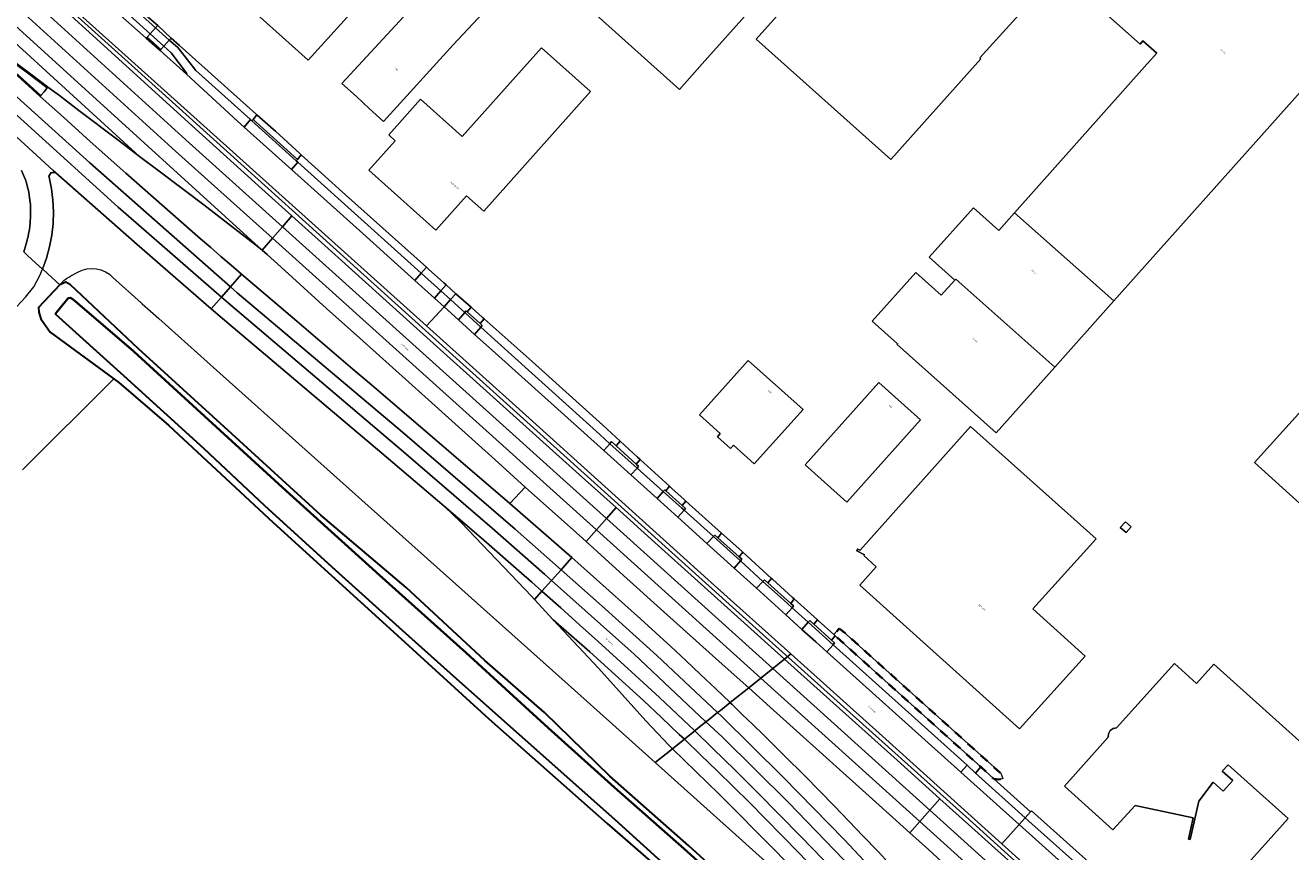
# Model space of a CAD drawing. Extents: x 105780 to 185197, y 477999 to 525027.
# Tile 176 of 256: x 109241 to 109532, y 478319 to 478509. Entities that reach past the tile are written whole.
import ezdxf
from ezdxf.enums import TextEntityAlignment as Align

# ---------------------------------------------------------------- set-up
doc = ezdxf.new("R2010")
doc.units = 0
doc.linetypes.add('XX-HIDDEN', pattern=[4, 2, -2])
for name, color, linetype, lineweight in [('B-GV-GR-MATERIAALGRENS-G', 252, 'XX-HIDDEN', 35), ('B-RO-IE-TERREINAFSCHEIDING_KUNSTMATIG_HEKWERK-G', 252, 'IE-TERREINAFSCHEIDING-KUNSTMATIG', 18), ('B-WE-GW-WATERGANG_SLOOT_INSTEEK-G', 252, 'Continuous', 30), ('B-XX-KG-KADASTRAAL_BEBOUWING-G', 252, 'Continuous', 20), ('B1-WE-GK-BESCHOEIING-G', 130, 'GK-BESCHOEIING', 35), ('B1-WE-GR-BOUWLAND-GV', 80, 'Continuous', 13), ('B1-WE-OG-BEBOUWING-T18', 7, 'Continuous', 18), ('B1-WE-OG-TERREIN_ERF-GV', 252, 'Continuous', 18), ('B1-WE-OG-TOPOGRAFIE-T18', 10, 'Continuous', 18), ('B1-WE-OG-WEG-GV', 7, 'Continuous', 18), ('B1-WE-VH-VERHARDING_ASFALT-GV', 252, 'Continuous', 18), ('B1-WE-VH-VERHARDING_BEDRIJFSVLOERPLAAT-GV', 252, 'Continuous', 18), ('B1-WE-VH-VERHARDING_BETON-GV', 252, 'Continuous', 18), ('B1-WE-VH-VERHARDING_BETONSTRAATSTEEN-GV', 252, 'Continuous', 18), ('B1-WE-VH-VERHARDING_TEGEL-GV', 252, 'Continuous', 18)]:
    doc.layers.add(name, color=color, linetype=linetype, lineweight=lineweight)
doc.styles.add('NLCS-ISO-M200-T18', font='NLCS-ISO.ttf', dxfattribs={"height": 0.36})
doc.linetypes.add('GK-BESCHOEIING', pattern='A,30,-5,[1,NLCS.SHX,S=1,R=0,X=0,Y=0],-5', length=40)
doc.linetypes.add('IE-TERREINAFSCHEIDING-KUNSTMATIG', pattern='A,4,[82,NLCS.SHX,S=0.75,R=90,X=0,Y=0],4,-2', length=10)

msp = doc.modelspace()

# ---------------------------------------------------------------- linework, layer by layer
at = {"layer": 'B-GV-GR-MATERIAALGRENS-G', "flags": 128}
msp.add_lwpolyline([(109429.184, 478369.576), (109428.29, 478370.244), (109427.057, 478368.855), (109427.343, 478368.597), (109460.818, 478338.438), (109463.834, 478335.721), (109464.917, 478335.563), (109465.422, 478335.623), (109465.893, 478335.799), (109465.402, 478337.013)], close=True, dxfattribs=at)
at = {"layer": 'B-RO-IE-TERREINAFSCHEIDING_KUNSTMATIG_HEKWERK-G', "flags": 128}
for points in [[(109220.393, 478544.3), (109238.439, 478524.476), (109247.931, 478515.626), (109266.351, 478499)], [(109499, 478289.601), (109481.64, 478305.13), (109457.4, 478327.02), (109411.46, 478368.18), (109336.29, 478435.87), (109266.377, 478499)]]:
    msp.add_lwpolyline(points, dxfattribs=at)
at = {"layer": 'B-WE-GW-WATERGANG_SLOOT_INSTEEK-G', "flags": 128}
for points in [[(109412.896, 478302.878), (109393.677, 478320.329), (109375.525, 478336.346), (109360.542, 478350.926), (109346.825, 478362.899), (109328.754, 478379.673), (109309.1, 478396.262), (109288.634, 478414.976), (109267.199, 478434.479), (109251.578, 478449.195), (109250.487, 478449.811), (109249.095, 478449.215), (109244.239, 478443.983), (109244.266, 478442.931), (109244.746, 478441.398), (109246.875, 478438.356), (109261.545, 478427.636), (109262.707, 478426.787), (109274.149, 478416.868), (109298.188, 478394.601), (109324.969, 478370.267), (109347.71, 478349.499), (109374.966, 478325.442), (109396.595, 478306.576)], [(109396.488, 478308.441), (109376.702, 478326.332), (109354.702, 478345.915), (109340.279, 478358.712), (109327.896, 478369.822), (109312.46, 478383.694), (109296.124, 478398.521), (109282.234, 478411.65), (109263.805, 478428.34), (109248.086, 478442.452), (109248.27, 478442.795), (109251.041, 478446.138), (109251.566, 478446.238), (109252.194, 478445.871), (109266.119, 478433.902), (109283.301, 478418.237), (109301.158, 478401.854), (109322.585, 478382.521), (109342.546, 478364.624), (109362.158, 478346.738), (109376.632, 478333.708), (109392.643, 478319.645), (109409.715, 478304.215)], [(109409.715, 478304.215), (109392.643, 478319.645), (109376.632, 478333.708), (109362.158, 478346.738), (109342.546, 478364.624), (109322.585, 478382.521), (109301.158, 478401.854), (109283.301, 478418.237), (109266.119, 478433.902), (109252.194, 478445.871), (109251.566, 478446.238), (109251.041, 478446.138), (109248.27, 478442.795), (109248.086, 478442.452), (109263.805, 478428.34), (109282.234, 478411.65), (109296.124, 478398.521), (109312.46, 478383.694), (109327.896, 478369.822), (109340.279, 478358.712), (109354.702, 478345.915), (109376.702, 478326.332), (109396.488, 478308.441)]]:
    msp.add_lwpolyline(points, dxfattribs=at)
at = {"layer": 'B-XX-KG-KADASTRAAL_BEBOUWING-G', "flags": 128}
for points in [[(109408.143, 478516.025), (109402.978, 478520.656), (109399.703, 478517.003), (109391.215, 478524.613), (109394.552, 478528.336), (109381.433, 478540.099), (109378.072, 478536.35), (109369.584, 478543.96), (109372.921, 478547.683), (109359.957, 478559.307), (109356.616, 478555.58), (109348.216, 478563.112), (109351.554, 478566.834), (109338.767, 478578.3), (109335.47, 478574.622), (109330.814, 478578.797), (109315.798, 478562.05), (109319.908, 478558.364), (109385.001, 478500), (109391.542, 478494.135), (109396.801, 478500), (109409.821, 478514.521)], [(109495.293, 478539.674), (109467.179, 478565.106), (109432.503, 478526.537), (109429.903, 478528.818), (109409.198, 478505.647), (109440.164, 478477.99), (109460.86, 478501.161), (109460.636, 478501.361)], [(109296.633, 478509.45), (109306.212, 478500.884), (109332.383, 478529.777), (109322.727, 478538.516), (109315.329, 478545.211), (109289.08, 478516.205)], [(109498.11, 478505.281), (109501.279, 478502.454), (109499.089, 478500), (109468.544, 478465.773), (109491.442, 478445.524), (109540.057, 478500), (109544.731, 478505.237), (109521.828, 478525.676), (109510.336, 478512.666), (109507.159, 478515.501), (109514.733, 478523.988), (109504.716, 478532.928), (109487.387, 478513.511), (109497.445, 478504.536)], [(109330.031, 478512.863), (109313.974, 478495.49), (109317.317, 478492.528), (109320.24, 478489.751), (109323.531, 478486.732), (109339.546, 478504.347), (109346.332, 478511.668), (109333.501, 478523.372), (109326.696, 478516.018)], [(109356.519, 478500), (109341.608, 478483.331), (109332.058, 478491.874), (109324.709, 478483.658), (109326.201, 478482.323), (109320.135, 478475.542), (109335.552, 478461.75), (109342.609, 478469.639), (109346.544, 478466.12), (109371.138, 478493.612), (109359.843, 478503.716)], [(109579.365, 478469.892), (109523.76, 478408.41), (109575.357, 478361.743), (109631.052, 478423.318)], [(109468.544, 478465.773), (109464.946, 478461.741), (109459.116, 478466.943), (109448.965, 478455.568), (109454.848, 478450.318), (109455.066, 478450.562), (109477.851, 478430.295), (109491.442, 478445.524)], [(109454.848, 478450.318), (109451.735, 478446.83), (109445.869, 478452.065), (109435.877, 478440.868), (109441.716, 478435.658), (109441.615, 478435.545), (109464.395, 478415.216), (109477.851, 478430.295), (109455.066, 478450.562)], [(109419.959, 478420.573), (109407.343, 478431.872), (109396.132, 478419.355), (109400.931, 478415.058), (109400.281, 478414.332), (109403.319, 478411.612), (109403.98, 478412.35), (109408.76, 478408.069)], [(109446.985, 478418.209), (109437.382, 478426.806), (109420.421, 478407.859), (109430.023, 478399.263)], [(109487.331, 478390.868), (109458.46, 478416.64), (109433.086, 478388.215), (109432.464, 478388.458), (109432.315, 478388.1), (109434.077, 478387.205), (109433.938, 478387.033), (109436.814, 478384.451), (109432.989, 478380.248), (109469.761, 478347.199), (109484.813, 478363.887), (109472.783, 478374.737)], [(109495.392, 478393.627), (109494.064, 478394.754), (109492.879, 478393.453), (109494.222, 478392.284)]]:
    msp.add_lwpolyline(points, close=True, dxfattribs=at)
msp.add_lwpolyline([(109552.74, 478327.685), (109514.429, 478362.076), (109510.421, 478357.611), (109505.324, 478362.187), (109492.06, 478347.412), (109491.236, 478347.258), (109490.575, 478346.779), (109490.18, 478346.064), (109490.125, 478345.25), (109480.051, 478334.058), (109491.212, 478323.975), (109496.284, 478329.567), (109509.652, 478326.77), (109508.61, 478321.839), (109508.969, 478321.761), (109510.97, 478330.597), (109514.255, 478334.916), (109516.582, 478332.899), (109518.741, 478335.317), (109516.354, 478337.448), (109517.673, 478338.925), (109531.472, 478326.602), (109517.02, 478310.42)], dxfattribs=at)
at = {"layer": 'B1-WE-GK-BESCHOEIING-G', "flags": 128}
for points in [[(109251.619, 478446.207), (109251.566, 478446.238), (109251.041, 478446.138)], [(109426.571, 478289.101), (109422.324, 478292.866), (109409.715, 478304.215), (109392.643, 478319.645), (109376.632, 478333.708), (109362.158, 478346.738), (109359.692, 478348.987), (109342.546, 478364.624), (109322.585, 478382.521), (109301.158, 478401.854), (109283.301, 478418.237), (109266.119, 478433.902), (109266.057, 478433.955), (109252.555, 478445.561)], [(109249.288, 478444.023), (109248.906, 478443.562)]]:
    msp.add_lwpolyline(points, dxfattribs=at)
at = {"layer": 'B1-WE-GR-BOUWLAND-GV', "flags": 128}
msp.add_lwpolyline([(109396.595, 478306.576), (109374.966, 478325.442), (109347.71, 478349.499), (109324.969, 478370.267), (109298.188, 478394.601), (109274.149, 478416.868), (109262.707, 478426.787), (109261.545, 478427.636), (109240.519, 478406.738)], dxfattribs=at)
at = {"layer": 'B1-WE-OG-TERREIN_ERF-GV', "flags": 128}
for points in [[(109408.143, 478516.025), (109409.821, 478514.521), (109396.801, 478500), (109391.542, 478494.135), (109385.001, 478500), (109319.908, 478558.364), (109315.798, 478562.05), (109330.814, 478578.797), (109335.47, 478574.622), (109338.767, 478578.3), (109351.554, 478566.834), (109348.216, 478563.112), (109356.616, 478555.58), (109359.957, 478559.307), (109372.921, 478547.683), (109369.584, 478543.96), (109378.072, 478536.35), (109381.433, 478540.099), (109394.552, 478528.336), (109391.215, 478524.613), (109399.703, 478517.003), (109402.978, 478520.656)], [(109495.293, 478539.674), (109460.636, 478501.361), (109460.86, 478501.161), (109440.164, 478477.99), (109409.198, 478505.647), (109429.903, 478528.818), (109432.503, 478526.537), (109467.179, 478565.106)], [(109296.633, 478509.45), (109289.08, 478516.205), (109315.329, 478545.211), (109322.727, 478538.516), (109332.383, 478529.777), (109306.212, 478500.884)], [(109330.031, 478512.863), (109326.696, 478516.018), (109333.501, 478523.372), (109346.332, 478511.668), (109339.546, 478504.347), (109323.531, 478486.732), (109320.24, 478489.751), (109317.317, 478492.528), (109313.974, 478495.49)], [(109356.519, 478500), (109359.843, 478503.716), (109371.138, 478493.612), (109346.544, 478466.12), (109342.609, 478469.639), (109335.552, 478461.75), (109320.135, 478475.542), (109326.201, 478482.323), (109324.709, 478483.658), (109332.058, 478491.874), (109341.608, 478483.331)], [(109579.365, 478469.892), (109631.052, 478423.318), (109575.357, 478361.743), (109523.76, 478408.41)], [(109419.959, 478420.573), (109408.76, 478408.069), (109403.98, 478412.35), (109403.319, 478411.612), (109400.281, 478414.332), (109400.931, 478415.058), (109396.132, 478419.355), (109407.343, 478431.872)], [(109446.985, 478418.209), (109430.023, 478399.263), (109420.421, 478407.859), (109437.382, 478426.806)], [(109487.331, 478390.868), (109472.783, 478374.737), (109484.813, 478363.887), (109469.761, 478347.199), (109432.989, 478380.248), (109436.814, 478384.451), (109433.938, 478387.033), (109434.077, 478387.205), (109432.315, 478388.1), (109432.464, 478388.458), (109433.086, 478388.215), (109458.46, 478416.64)], [(109495.392, 478393.627), (109494.222, 478392.284), (109492.879, 478393.453), (109494.064, 478394.754)]]:
    msp.add_lwpolyline(points, close=True, dxfattribs=at)
for points in [[(109521.828, 478525.676), (109544.731, 478505.237), (109540.057, 478500), (109491.442, 478445.524), (109477.851, 478430.295), (109464.395, 478415.216), (109441.615, 478435.545), (109441.716, 478435.658), (109435.877, 478440.868), (109445.869, 478452.065), (109451.735, 478446.83), (109454.848, 478450.318), (109448.965, 478455.568), (109459.116, 478466.943), (109464.946, 478461.741), (109468.544, 478465.773), (109499.089, 478500), (109501.279, 478502.454), (109498.11, 478505.281), (109497.445, 478504.536), (109487.387, 478513.511)], [(109264.768, 478514.817), (109271.655, 478508.814), (109274.695, 478505.932), (109276.649, 478504.184), (109294.266, 478488.424), (109294.389, 478488.314), (109298.197, 478484.908), (109298.657, 478484.496), (109304.285, 478479.4), (109304.587, 478479.127), (109311.634, 478472.758), (109313.324, 478471.242), (109314.818, 478469.902), (109333.38, 478453.257), (109333.893, 478452.797), (109337.355, 478449.695), (109337.892, 478449.216), (109340.163, 478447.19), (109343.659, 478444.071), (109346.304, 478441.717), (109346.666, 478441.395), (109357.664, 478431.608), (109373.907, 478416.955), (109377.937, 478413.265), (109381.906, 478409.631), (109382.513, 478409.079), (109389.263, 478402.946), (109389.902, 478402.365), (109392.542, 478399.978), (109393.032, 478399.538), (109401.236, 478392.16), (109405.861, 478388.009), (109406.135, 478387.761), (109412.747, 478381.775), (109412.977, 478381.567), (109417.553, 478377.414), (109417.956, 478377.05), (109423.269, 478372.261), (109423.421, 478372.124), (109427.057, 478368.855), (109428.29, 478370.244), (109429.184, 478369.576), (109465.402, 478337.013), (109465.893, 478335.799), (109465.422, 478335.623), (109464.917, 478335.563), (109463.834, 478335.721), (109472.268, 478328.116), (109472.479, 478328.342), (109489.269, 478313.345)], [(109239.228, 478444.227), (109241.238, 478446.382), (109243.14, 478448.749), (109244.539, 478451.389), (109245.11, 478452.855), (109242.676, 478455.079), (109241.6, 478456.062), (109240.804, 478456.79)], [(109517.02, 478310.42), (109531.472, 478326.602), (109517.673, 478338.925), (109516.354, 478337.448), (109518.741, 478335.317), (109516.582, 478332.899), (109514.255, 478334.916), (109510.97, 478330.597), (109508.969, 478321.761), (109508.61, 478321.839), (109509.652, 478326.77), (109496.284, 478329.567), (109491.212, 478323.975), (109480.051, 478334.058), (109490.125, 478345.25), (109490.18, 478346.064), (109490.575, 478346.779), (109491.236, 478347.258), (109492.06, 478347.412), (109505.324, 478362.187), (109510.421, 478357.611), (109514.429, 478362.076), (109552.74, 478327.685)]]:
    msp.add_lwpolyline(points, dxfattribs=at)
at = {"layer": 'B1-WE-OG-WEG-GV', "flags": 128}
for points in [[(109240.958, 478520.983), (109242.653, 478519.315), (109249.95, 478512.636), (109265.199, 478498.792), (109280.31, 478485.069), (109295.518, 478471.308), (109302.434, 478465.075), (109313.08, 478455.481), (109331.216, 478439.164), (109350.276, 478422.032), (109368.535, 478405.615), (109376.974, 478398.03), (109385.856, 478390.046), (109405.67, 478372.27), (109415.718, 478363.238), (109415.762, 478363.273), (109417.168, 478364.397), (109398.826, 478380.859), (109356.223, 478419.296), (109333.435, 478439.765), (109266.376, 478500), (109246.984, 478517.502), (109240.547, 478523.388)], [(109240.804, 478456.79), (109241.515, 478459.152), (109241.708, 478459.858), (109241.767, 478460.076), (109241.79, 478460.158), (109241.809, 478460.258), (109241.935, 478460.913), (109242.067, 478461.593), (109242.086, 478461.694), (109242.105, 478461.792), (109242.115, 478461.875), (109242.218, 478462.769), (109242.283, 478463.335), (109242.286, 478463.363), (109242.296, 478463.446), (109242.297, 478463.494), (109242.36, 478465.11), (109242.356, 478467.541), (109242.356, 478467.81), (109242.356, 478467.838), (109242.353, 478467.857), (109242.323, 478468.083), (109242.004, 478470.448), (109241.997, 478470.5), (109241.992, 478470.541), (109241.983, 478470.573), (109241.926, 478470.783), (109241.356, 478472.873), (109241.286, 478473.128), (109241.274, 478473.173), (109241.258, 478473.213), (109241.206, 478473.336), (109240.285, 478475.524)], [(109506.012, 478284.419), (109465.661, 478320.776), (109438.211, 478345.51), (109417.168, 478364.397), (109415.762, 478363.273), (109415.718, 478363.238), (109424.697, 478355.168), (109441.578, 478339.975), (109451.449, 478331.108), (109460.263, 478323.19), (109479.194, 478306.176)], [(109454.042, 478314.642), (109448.79, 478319.469), (109444.481, 478323.338), (109435.932, 478331.012), (109425.248, 478340.637), (109412.426, 478352.2), (109407.47, 478356.639), (109403.618, 478353.557), (109403.195, 478353.218), (109403.381, 478353.039), (109403.567, 478352.859), (109406, 478350.521), (109408.425, 478348.175), (109410.842, 478345.821), (109413.25, 478343.458), (109415.651, 478341.087), (109420.366, 478336.381), (109423.745, 478332.936), (109427.114, 478329.481), (109430.472, 478326.016), (109433.82, 478322.541), (109437.157, 478319.055), (109438.052, 478318.111)], [(109425.922, 478306.371), (109413.694, 478319.106), (109400.647, 478332.198), (109389.936, 478342.612), (109385.995, 478339.459), (109405.276, 478322.174), (109414.404, 478313.991)]]:
    msp.add_lwpolyline(points, dxfattribs=at)
for points in [[(109295.585, 478457.164), (109294.062, 478458.444), (109290.012, 478461.579), (109282.187, 478467.628), (109271.931, 478475.377), (109267.458, 478478.746), (109262.451, 478482.517), (109253.501, 478489.312), (109249.027, 478492.699), (109246.349, 478494.671), (109246.211, 478494.483), (109245.542, 478493.553), (109244.766, 478492.694), (109244.733, 478492.657), (109244.622, 478492.528), (109249.921, 478487.784), (109256.119, 478482.159), (109264.304, 478474.898), (109281.463, 478459.799), (109283.804, 478457.767), (109286.149, 478455.738), (109288.496, 478453.713), (109290.846, 478451.692), (109303.57, 478440.854), (109307.851, 478437.184), (109312.14, 478433.525), (109316.438, 478429.875), (109320.744, 478426.235), (109325.058, 478422.605), (109352.593, 478398.983), (109356.111, 478402.764), (109349.099, 478409.111), (109344.607, 478413.147), (109333.119, 478423.453), (109318.081, 478436.972), (109310.388, 478443.819), (109299.967, 478453.298), (109296.782, 478456.157)], [(109283.925, 478443.697), (109266.88, 478458.523), (109248.202, 478474.959), (109247.135, 478475.03), (109246.601, 478474.164), (109246.633, 478473.942), (109247.175, 478471.311), (109247.508, 478468.646), (109247.631, 478465.962), (109247.543, 478463.278), (109247.244, 478460.608), (109246.737, 478457.971), (109246.024, 478455.381), (109245.11, 478452.855), (109245.239, 478452.737), (109249.095, 478449.215), (109249.206, 478449.335), (109250.05, 478450.25), (109250.667, 478450.67), (109251.299, 478451.067), (109251.562, 478451.218), (109251.621, 478451.256), (109253.28, 478452.11), (109254.268, 478452.583), (109255.322, 478452.881), (109256.411, 478452.997), (109257.504, 478452.926), (109258.57, 478452.671), (109259.576, 478452.239), (109260.495, 478451.643), (109261.3, 478450.9), (109267.813, 478445.082), (109268.03, 478444.889), (109271.852, 478441.475), (109285.201, 478429.552), (109318.547, 478399.768), (109365.97, 478357.41), (109376.942, 478347.574), (109385.995, 478339.459), (109389.936, 478342.612), (109389.187, 478343.34), (109383.813, 478349.067), (109372.958, 478361.102), (109362.544, 478372.282), (109358.248, 478376.894), (109357.594, 478377.596), (109341.354, 478394.573), (109337.468, 478398.343), (109324.092, 478409.731), (109305.388, 478425.544), (109285.975, 478441.913)], [(109370.072, 478390.24), (109367.136, 478392.898), (109357.578, 478401.437), (109356.111, 478402.764), (109352.593, 478398.983), (109366.798, 478386.544), (109367.49, 478385.931), (109368.182, 478385.318), (109371.793, 478382.13), (109375.393, 478378.93), (109378.983, 478375.718), (109382.561, 478372.493), (109386.129, 478369.257), (109389.575, 478366.085), (109393.005, 478362.895), (109396.419, 478359.687), (109399.815, 478356.462), (109403.195, 478353.218), (109403.618, 478353.557), (109407.47, 478356.639), (109401.38, 478362.092), (109387.969, 478374.113), (109378.68, 478382.447)]]:
    msp.add_lwpolyline(points, close=True, dxfattribs=at)
at = {"layer": 'B1-WE-VH-VERHARDING_ASFALT-GV', "flags": 128}
for points in [[(109302.434, 478465.075), (109295.518, 478471.308), (109280.31, 478485.069), (109265.199, 478498.792), (109249.95, 478512.636), (109242.653, 478519.315), (109240.958, 478520.983), (109228.89, 478532.033), (109226.595, 478529.501), (109239.305, 478517.825), (109278.065, 478482.561), (109300.274, 478462.58)], [(109226.595, 478529.501), (109224.243, 478526.909), (109236.943, 478515.242), (109275.715, 478479.967), (109297.983, 478459.933), (109300.274, 478462.58), (109278.065, 478482.561), (109239.305, 478517.825)], [(109297.983, 478459.933), (109275.715, 478479.967), (109236.943, 478515.242), (109224.243, 478526.909), (109221.892, 478524.316), (109234.582, 478512.659), (109295.585, 478457.164)], [(109234.582, 478512.659), (109221.892, 478524.316), (109219.887, 478522.104), (109267.458, 478478.746), (109271.931, 478475.377), (109282.187, 478467.628), (109290.012, 478461.579), (109294.062, 478458.444), (109295.585, 478457.164)], [(109219.887, 478522.104), (109217.644, 478519.63), (109222.083, 478515.604), (109229.523, 478508.868), (109239.165, 478500.102), (109242.415, 478497.656), (109246.247, 478494.746), (109246.349, 478494.671), (109249.027, 478492.699), (109253.501, 478489.312), (109262.451, 478482.517), (109267.458, 478478.746)], [(109244.622, 478492.528), (109230.475, 478505.254), (109220.811, 478514.012), (109216.278, 478518.123), (109213.785, 478515.374), (109255.977, 478477.279), (109288.318, 478448.771), (109290.846, 478451.692), (109288.496, 478453.713), (109286.149, 478455.738), (109283.804, 478457.767), (109281.463, 478459.799), (109264.304, 478474.898), (109256.119, 478482.159), (109249.921, 478487.784)], [(109213.785, 478515.374), (109211.701, 478513.076), (109262.553, 478467.041), (109286.255, 478446.388), (109288.318, 478448.771), (109255.977, 478477.279)], [(109211.701, 478513.076), (109209.358, 478510.491), (109247.61, 478475.53), (109248.202, 478474.959), (109266.88, 478458.523), (109283.925, 478443.697), (109286.255, 478446.388), (109262.553, 478467.041)], [(109302.434, 478465.075), (109300.274, 478462.58), (109374.777, 478395.551), (109376.974, 478398.03), (109368.535, 478405.615), (109350.276, 478422.032), (109331.216, 478439.164), (109313.08, 478455.481)], [(109300.274, 478462.58), (109297.983, 478459.933), (109372.456, 478392.931), (109374.777, 478395.551)], [(109297.983, 478459.933), (109295.585, 478457.164), (109296.782, 478456.157), (109299.967, 478453.298), (109310.388, 478443.819), (109318.081, 478436.972), (109333.119, 478423.453), (109344.607, 478413.147), (109349.099, 478409.111), (109356.111, 478402.764), (109357.578, 478401.437), (109367.136, 478392.898), (109370.072, 478390.24), (109372.456, 478392.931)], [(109325.058, 478422.605), (109320.744, 478426.235), (109316.438, 478429.875), (109312.14, 478433.525), (109307.851, 478437.184), (109303.57, 478440.854), (109290.846, 478451.692), (109288.318, 478448.771), (109289.858, 478447.413), (109327.848, 478415.384), (109353.784, 478393.079), (109364.324, 478383.752), (109366.798, 478386.544), (109352.593, 478398.983)], [(109327.848, 478415.384), (109289.858, 478447.413), (109288.318, 478448.771), (109286.255, 478446.388), (109287.85, 478444.998), (109328.124, 478410.869), (109348.529, 478393.291), (109360.56, 478382.75), (109362.163, 478381.313), (109364.324, 478383.752), (109353.784, 478393.079)], [(109286.255, 478446.388), (109283.925, 478443.697), (109285.975, 478441.913), (109305.388, 478425.544), (109324.092, 478409.731), (109337.468, 478398.343), (109345.933, 478391.063), (109355.25, 478382.97), (109357.603, 478380.896), (109359.952, 478378.817), (109362.163, 478381.313), (109360.56, 478382.75), (109348.529, 478393.291), (109328.124, 478410.869), (109287.85, 478444.998)], [(109337.429, 478444.173), (109333.435, 478439.765), (109356.223, 478419.296), (109398.826, 478380.859), (109417.168, 478364.397), (109438.211, 478345.51), (109465.661, 478320.776), (109469.647, 478325.204), (109456.273, 478337.215), (109425.466, 478364.881), (109422.882, 478367.201), (109419.723, 478370.053), (109416.042, 478373.376), (109409.266, 478379.495), (109404.155, 478384.109), (109397.885, 478389.77), (109391.156, 478395.846), (109386.401, 478400.139), (109384.865, 478401.526), (109380.386, 478405.55), (109374.171, 478411.134), (109348.513, 478434.186), (109344.464, 478437.834), (109340.748, 478441.183)], [(109337.468, 478398.343), (109341.354, 478394.573), (109357.594, 478377.596), (109358.248, 478376.894), (109359.952, 478378.817), (109357.603, 478380.896), (109355.25, 478382.97), (109345.933, 478391.063)], [(109376.974, 478398.03), (109374.777, 478395.551), (109413.01, 478361.071), (109415.718, 478363.238), (109405.67, 478372.27), (109385.856, 478390.046)], [(109374.777, 478395.551), (109372.456, 478392.931), (109410.241, 478358.856), (109413.01, 478361.071)], [(109372.456, 478392.931), (109370.072, 478390.24), (109378.68, 478382.447), (109387.969, 478374.113), (109401.38, 478362.092), (109407.47, 478356.639), (109407.49, 478356.655), (109410.241, 478358.856)], [(109368.182, 478385.318), (109367.49, 478385.931), (109366.798, 478386.544), (109364.324, 478383.752), (109374.488, 478374.758), (109386.347, 478364.061), (109400.317, 478350.917), (109400.956, 478351.428), (109403.195, 478353.218), (109399.815, 478356.462), (109396.419, 478359.687), (109393.005, 478362.895), (109389.575, 478366.085), (109386.129, 478369.257), (109382.561, 478372.493), (109378.983, 478375.718), (109375.393, 478378.93), (109371.793, 478382.13)], [(109364.324, 478383.752), (109362.163, 478381.313), (109381.108, 478364.335), (109397.656, 478348.788), (109398.187, 478349.213), (109400.317, 478350.917), (109386.347, 478364.061), (109374.488, 478374.758)], [(109362.163, 478381.313), (109359.952, 478378.817), (109364.281, 478374.969), (109368.598, 478371.108), (109372.903, 478367.232), (109377.196, 478363.344), (109381.476, 478359.442), (109384.223, 478356.927), (109386.955, 478354.397), (109389.673, 478351.852), (109392.376, 478349.291), (109395.064, 478346.714), (109395.254, 478346.866), (109397.656, 478348.788), (109381.108, 478364.335)], [(109359.952, 478378.817), (109358.248, 478376.894), (109362.544, 478372.282), (109370.944, 478364.9), (109375.116, 478361.173), (109379.258, 478357.412), (109383.368, 478353.616), (109387.446, 478349.785), (109391.491, 478345.921), (109392.084, 478345.362), (109392.676, 478344.804), (109395.064, 478346.714), (109392.376, 478349.291), (109389.673, 478351.852), (109386.955, 478354.397), (109384.223, 478356.927), (109381.476, 478359.442), (109377.196, 478363.344), (109372.903, 478367.232), (109368.598, 478371.108), (109364.281, 478374.969)], [(109362.544, 478372.282), (109372.958, 478361.102), (109383.813, 478349.067), (109389.187, 478343.34), (109389.936, 478342.612), (109392.676, 478344.804), (109392.084, 478345.362), (109391.491, 478345.921), (109387.446, 478349.785), (109383.368, 478353.616), (109379.258, 478357.412), (109375.116, 478361.173), (109370.944, 478364.9)], [(109415.718, 478363.238), (109413.01, 478361.071), (109449.118, 478328.508), (109451.449, 478331.108), (109441.578, 478339.975), (109424.697, 478355.168)], [(109413.01, 478361.071), (109410.241, 478358.856), (109446.781, 478325.902), (109449.118, 478328.508)], [(109410.241, 478358.856), (109407.49, 478356.655), (109407.47, 478356.639), (109412.426, 478352.2), (109425.248, 478340.637), (109435.932, 478331.012), (109444.481, 478323.338), (109446.781, 478325.902)], [(109403.567, 478352.859), (109403.381, 478353.039), (109403.195, 478353.218), (109400.956, 478351.428), (109400.317, 478350.917), (109401.185, 478350.101), (109415.365, 478336.109), (109429.419, 478321.804), (109436.407, 478314.334), (109436.572, 478314.518), (109438.909, 478317.124), (109438.946, 478317.166), (109438.052, 478318.111), (109437.157, 478319.055), (109433.82, 478322.541), (109430.472, 478326.016), (109427.114, 478329.481), (109423.745, 478332.936), (109420.366, 478336.381), (109415.651, 478341.087), (109413.25, 478343.458), (109410.842, 478345.821), (109408.425, 478348.175), (109406, 478350.521)], [(109397.656, 478348.788), (109395.254, 478346.866), (109395.064, 478346.714), (109399.201, 478342.689), (109404.335, 478337.666), (109409.437, 478332.609), (109414.506, 478327.521), (109419.544, 478322.4), (109424.549, 478317.248), (109432.044, 478309.468), (109434.229, 478311.905), (109434.307, 478311.992), (109433.591, 478312.762), (109416.651, 478330.267), (109401.342, 478345.325)], [(109400.317, 478350.917), (109398.187, 478349.213), (109397.656, 478348.788), (109401.342, 478345.325), (109416.651, 478330.267), (109433.591, 478312.762), (109434.307, 478311.992), (109436.407, 478314.334), (109429.419, 478321.804), (109415.365, 478336.109), (109401.185, 478350.101)], [(109395.064, 478346.714), (109392.676, 478344.804), (109396.48, 478341.183), (109400.259, 478337.536), (109404.013, 478333.863), (109407.741, 478330.164), (109411.443, 478326.439), (109415.185, 478322.618), (109418.91, 478318.781), (109422.619, 478314.927), (109426.31, 478311.057), (109429.984, 478307.171), (109432.044, 478309.468), (109424.549, 478317.248), (109419.544, 478322.4), (109414.506, 478327.521), (109409.437, 478332.609), (109404.335, 478337.666), (109399.201, 478342.689)], [(109392.676, 478344.804), (109389.936, 478342.612), (109400.647, 478332.198), (109413.694, 478319.106), (109425.922, 478306.371), (109427.615, 478304.529), (109429.984, 478307.171), (109426.31, 478311.057), (109422.619, 478314.927), (109418.91, 478318.781), (109415.185, 478322.618), (109411.443, 478326.439), (109407.741, 478330.164), (109404.013, 478333.863), (109400.259, 478337.536), (109396.48, 478341.183)], [(109451.449, 478331.108), (109449.118, 478328.508), (109523.481, 478261.442), (109525.931, 478264.163), (109514.632, 478274.31), (109495.854, 478291.166), (109479.194, 478306.176), (109460.263, 478323.19)], [(109449.118, 478328.508), (109446.781, 478325.902), (109521.139, 478258.841), (109523.481, 478261.442)], [(109446.781, 478325.902), (109444.481, 478323.338), (109448.79, 478319.469), (109454.042, 478314.642), (109457.061, 478311.867), (109462.806, 478306.717), (109464.29, 478305.538), (109474.412, 478296.567), (109487.913, 478284.406), (109488.093, 478284.304), (109500.233, 478273.377), (109506.298, 478267.915), (109508.458, 478265.976), (109519.021, 478256.489), (109521.139, 478258.841)]]:
    msp.add_lwpolyline(points, close=True, dxfattribs=at)
for points in [[(109246.984, 478517.502), (109266.376, 478500), (109333.435, 478439.765), (109337.429, 478444.173), (109335.208, 478446.175), (109330.69, 478450.245), (109318.761, 478460.994), (109302.373, 478475.697), (109291.481, 478485.47), (109289.926, 478486.865), (109278.262, 478497.608), (109272.136, 478503.073), (109268.974, 478505.894), (109255.034, 478518.33)], [(109240.285, 478475.524), (109241.206, 478473.336), (109241.258, 478473.213), (109241.274, 478473.173), (109241.286, 478473.128), (109241.356, 478472.873), (109241.926, 478470.783), (109241.983, 478470.573), (109241.992, 478470.541), (109241.997, 478470.5), (109242.004, 478470.448), (109242.323, 478468.083), (109242.353, 478467.857), (109242.356, 478467.838), (109242.356, 478467.81), (109242.356, 478467.541), (109242.36, 478465.11), (109242.297, 478463.494), (109242.296, 478463.446), (109242.286, 478463.363), (109242.283, 478463.335), (109242.218, 478462.769), (109242.115, 478461.875), (109242.105, 478461.792), (109242.086, 478461.694), (109242.067, 478461.593), (109241.935, 478460.913), (109241.809, 478460.258), (109241.79, 478460.158), (109241.767, 478460.076), (109241.708, 478459.858), (109241.515, 478459.152), (109240.804, 478456.79), (109241.6, 478456.062), (109242.676, 478455.079), (109245.11, 478452.855), (109246.024, 478455.381), (109246.737, 478457.971), (109247.244, 478460.608), (109247.543, 478463.278), (109247.631, 478465.962), (109247.508, 478468.646), (109247.175, 478471.311), (109246.633, 478473.942), (109246.601, 478474.164), (109247.135, 478475.03), (109248.202, 478474.959), (109247.61, 478475.53), (109209.358, 478510.491)], [(109536.23, 478265.412), (109526.359, 478274.284), (109520.872, 478279.215), (109519.268, 478280.656), (109514.037, 478285.358), (109511.32, 478287.8), (109488.521, 478308.255), (109469.647, 478325.204), (109465.661, 478320.776), (109506.012, 478284.419), (109515.676, 478275.711), (109516.417, 478275.044), (109519.492, 478272.279), (109522.273, 478269.778), (109522.296, 478269.757), (109532.169, 478260.932)]]:
    msp.add_lwpolyline(points, dxfattribs=at)
at = {"layer": 'B1-WE-VH-VERHARDING_BEDRIJFSVLOERPLAAT-GV', "flags": 128}
for points in [[(109230.475, 478505.254), (109244.622, 478492.528), (109244.733, 478492.657), (109244.766, 478492.694), (109230.622, 478505.417)], [(109239.025, 478499.932), (109242.282, 478497.481), (109245.493, 478495.031), (109246.211, 478494.483), (109246.349, 478494.671), (109246.247, 478494.746), (109242.415, 478497.656), (109239.165, 478500.102)]]:
    msp.add_lwpolyline(points, dxfattribs=at)
at = {"layer": 'B1-WE-VH-VERHARDING_BETON-GV', "flags": 128}
for points in [[(109269.189, 478506.133), (109268.974, 478505.894), (109272.136, 478503.073), (109272.327, 478503.287)], [(109293.521, 478487.227), (109293.23, 478486.905), (109303.469, 478477.698), (109303.728, 478478.047)], [(109342.728, 478443.025), (109342.483, 478443.217), (109342.181, 478442.884), (109345.891, 478439.527), (109346.206, 478439.89), (109345.735, 478440.349)], [(109377.032, 478412.201), (109375.915, 478413.202), (109375.566, 478412.704), (109381.804, 478407.132), (109382.177, 478407.569), (109381.618, 478408.035)], [(109388.399, 478401.914), (109388.18, 478402.112), (109387.844, 478401.738), (109392.112, 478397.926), (109392.613, 478397.473), (109392.919, 478397.831), (109392.174, 478398.506)], [(109400.353, 478391.112), (109399.695, 478391.713), (109399.369, 478391.364), (109405.555, 478385.77), (109405.883, 478386.154), (109405.264, 478386.734)], [(109411.864, 478380.744), (109411.069, 478381.456), (109410.74, 478381.082), (109415.44, 478376.831), (109417.453, 478375.019), (109417.799, 478375.428), (109417.147, 478376.024)], [(109422.414, 478371.283), (109421.497, 478372.087), (109421.143, 478371.696), (109426.875, 478366.535), (109427.185, 478366.948), (109426.515, 478367.545)]]:
    msp.add_lwpolyline(points, close=True, dxfattribs=at)
at = {"layer": 'B1-WE-VH-VERHARDING_BETONSTRAATSTEEN-GV', "flags": 128}
for points in [[(109271.655, 478508.814), (109271.108, 478508.278), (109274.269, 478505.456), (109274.695, 478505.932)], [(109269.871, 478506.895), (109269.189, 478506.133), (109272.327, 478503.287), (109273.013, 478504.053)], [(109271.108, 478508.278), (109269.871, 478506.895), (109273.013, 478504.053), (109274.269, 478505.456)], [(109298.197, 478484.908), (109294.389, 478488.314), (109293.521, 478487.227), (109303.728, 478478.047), (109304.587, 478479.127), (109304.285, 478479.4), (109298.657, 478484.496)], [(109293.23, 478486.905), (109292.928, 478487.176), (109291.481, 478485.47), (109302.373, 478475.697), (109303.828, 478477.375), (109303.469, 478477.698)], [(109333.893, 478452.797), (109333.38, 478453.257), (109332.197, 478451.866), (109336.695, 478447.821), (109337.892, 478449.216), (109337.355, 478449.695)], [(109332.197, 478451.866), (109330.69, 478450.245), (109335.208, 478446.175), (109336.695, 478447.821)], [(109342.181, 478442.884), (109340.748, 478441.183), (109344.464, 478437.834), (109345.891, 478439.527)], [(109343.659, 478444.071), (109342.728, 478443.025), (109345.735, 478440.349), (109346.666, 478441.395), (109346.304, 478441.717)], [(109375.566, 478412.704), (109374.171, 478411.134), (109380.386, 478405.55), (109381.804, 478407.132)], [(109377.937, 478413.265), (109377.032, 478412.201), (109381.618, 478408.035), (109382.513, 478409.079), (109381.906, 478409.631)], [(109387.844, 478401.738), (109386.401, 478400.139), (109391.156, 478395.846), (109392.613, 478397.473), (109392.112, 478397.926)], [(109389.902, 478402.365), (109389.263, 478402.946), (109388.399, 478401.914), (109392.174, 478398.506), (109393.032, 478399.538), (109392.542, 478399.978)], [(109401.236, 478392.16), (109400.353, 478391.112), (109405.264, 478386.734), (109406.135, 478387.761), (109405.861, 478388.009)], [(109399.369, 478391.364), (109397.885, 478389.77), (109404.155, 478384.109), (109405.555, 478385.77)], [(109410.74, 478381.082), (109409.266, 478379.495), (109416.042, 478373.376), (109417.453, 478375.019), (109415.44, 478376.831)], [(109412.977, 478381.567), (109412.747, 478381.775), (109411.864, 478380.744), (109417.147, 478376.024), (109417.956, 478377.05), (109417.553, 478377.414)], [(109423.421, 478372.124), (109423.269, 478372.261), (109422.414, 478371.283), (109426.515, 478367.545), (109427.343, 478368.597), (109427.057, 478368.855)], [(109421.143, 478371.696), (109419.723, 478370.053), (109422.882, 478367.201), (109425.466, 478364.881), (109426.875, 478366.535)], [(109459.639, 478337.036), (109457.659, 478338.819), (109456.273, 478337.215), (109469.647, 478325.204), (109471.05, 478326.763)], [(109463.834, 478335.721), (109460.818, 478338.438), (109459.639, 478337.036), (109471.05, 478326.763), (109472.268, 478328.116)]]:
    msp.add_lwpolyline(points, close=True, dxfattribs=at)
msp.add_lwpolyline([(109230.622, 478505.417), (109244.766, 478492.694), (109245.542, 478493.553), (109246.211, 478494.483), (109245.493, 478495.031), (109242.282, 478497.481), (109239.025, 478499.932)], dxfattribs=at)
at = {"layer": 'B1-WE-VH-VERHARDING_TEGEL-GV', "flags": 128}
for points in [[(109246.545, 478534.812), (109245.2, 478534.249), (109244.936, 478534.138), (109245.151, 478533.607), (109245.719, 478532.21), (109246.562, 478530.378), (109247.565, 478528.863), (109248.597, 478527.528), (109250.444, 478525.423), (109252.198, 478523.706), (109254.553, 478521.697), (109255.657, 478520.617), (109257.405, 478519.408), (109258.414, 478518.806), (109260.69, 478517.229), (109262.71, 478515.725), (109264.321, 478514.338), (109271.108, 478508.278), (109271.655, 478508.814), (109264.768, 478514.817), (109259.537, 478519.753), (109258.045, 478521.131), (109257.868, 478520.922), (109252.122, 478526.198)], [(109261.972, 478514.039), (109269.871, 478506.895), (109271.108, 478508.278), (109264.321, 478514.338)]]:
    msp.add_lwpolyline(points, dxfattribs=at)
for points in [[(109261.972, 478514.039), (109255.288, 478518.513), (109255.128, 478518.522), (109255.034, 478518.33), (109268.974, 478505.894), (109269.189, 478506.133), (109269.871, 478506.895)], [(109276.649, 478504.184), (109274.695, 478505.932), (109274.269, 478505.456), (109276.122, 478503.802), (109276.557, 478503.368), (109280.345, 478498.491), (109292.928, 478487.176), (109293.23, 478486.905), (109293.521, 478487.227), (109294.389, 478488.314), (109294.266, 478488.424)], [(109274.704, 478502.523), (109273.013, 478504.053), (109272.327, 478503.287), (109272.136, 478503.073), (109278.262, 478497.608), (109278.342, 478497.813)], [(109274.269, 478505.456), (109273.013, 478504.053), (109274.704, 478502.523), (109278.342, 478497.813), (109278.262, 478497.608), (109289.926, 478486.865), (109291.481, 478485.47), (109292.928, 478487.176), (109280.345, 478498.491), (109276.557, 478503.368), (109276.122, 478503.802)], [(109303.828, 478477.375), (109302.373, 478475.697), (109318.761, 478460.994), (109330.69, 478450.245), (109332.197, 478451.866)], [(109314.818, 478469.902), (109313.324, 478471.242), (109311.634, 478472.758), (109304.587, 478479.127), (109303.728, 478478.047), (109303.469, 478477.698), (109303.828, 478477.375), (109332.197, 478451.866), (109333.38, 478453.257)], [(109336.695, 478447.821), (109335.208, 478446.175), (109337.429, 478444.173), (109338.921, 478445.82)], [(109337.892, 478449.216), (109336.695, 478447.821), (109338.921, 478445.82), (109340.163, 478447.19)], [(109338.921, 478445.82), (109337.429, 478444.173), (109340.748, 478441.183), (109342.181, 478442.884), (109341.487, 478443.512)], [(109340.163, 478447.19), (109338.921, 478445.82), (109341.487, 478443.512), (109342.181, 478442.884), (109342.483, 478443.217), (109342.728, 478443.025), (109343.659, 478444.071)], [(109345.891, 478439.527), (109344.464, 478437.834), (109348.513, 478434.186), (109374.171, 478411.134), (109375.566, 478412.704), (109373.215, 478414.803)], [(109346.666, 478441.395), (109345.735, 478440.349), (109346.206, 478439.89), (109345.891, 478439.527), (109373.215, 478414.803), (109375.566, 478412.704), (109375.915, 478413.202), (109377.032, 478412.201), (109377.937, 478413.265), (109373.907, 478416.955), (109357.664, 478431.608)], [(109381.804, 478407.132), (109380.386, 478405.55), (109384.865, 478401.526), (109386.401, 478400.139), (109387.844, 478401.738)], [(109382.513, 478409.079), (109381.618, 478408.035), (109382.177, 478407.569), (109381.804, 478407.132), (109387.844, 478401.738), (109388.18, 478402.112), (109388.399, 478401.914), (109389.263, 478402.946)], [(109393.032, 478399.538), (109392.174, 478398.506), (109392.919, 478397.831), (109392.613, 478397.473), (109399.369, 478391.364), (109399.695, 478391.713), (109400.353, 478391.112), (109401.236, 478392.16)], [(109392.613, 478397.473), (109391.156, 478395.846), (109397.885, 478389.77), (109399.369, 478391.364)], [(109406.135, 478387.761), (109405.264, 478386.734), (109405.883, 478386.154), (109405.555, 478385.77), (109410.74, 478381.082), (109411.069, 478381.456), (109411.864, 478380.744), (109412.747, 478381.775)], [(109405.555, 478385.77), (109404.155, 478384.109), (109409.266, 478379.495), (109410.74, 478381.082)], [(109417.453, 478375.019), (109416.042, 478373.376), (109419.723, 478370.053), (109421.143, 478371.696)], [(109417.956, 478377.05), (109417.147, 478376.024), (109417.799, 478375.428), (109417.453, 478375.019), (109421.143, 478371.696), (109421.497, 478372.087), (109422.414, 478371.283), (109423.269, 478372.261)], [(109426.875, 478366.535), (109425.466, 478364.881), (109456.273, 478337.215), (109457.659, 478338.819)], [(109427.343, 478368.597), (109426.515, 478367.545), (109427.185, 478366.948), (109426.875, 478366.535), (109457.659, 478338.819), (109459.639, 478337.036), (109460.818, 478338.438)], [(109472.479, 478328.342), (109472.268, 478328.116), (109471.05, 478326.763), (109471.878, 478326.017), (109489.461, 478310.282), (109496.462, 478305.429), (109507.624, 478295.378), (109511.728, 478290.598), (109512.394, 478289.752), (109513.44, 478288.67), (109515.398, 478286.844), (109516.45, 478285.864), (109516.676, 478286.107), (109517.89, 478287.415), (109516.953, 478288.309), (109515.18, 478290), (109497.63, 478305.812), (109489.269, 478313.345)], [(109489.461, 478310.282), (109471.878, 478326.017), (109471.05, 478326.763), (109469.647, 478325.204), (109488.521, 478308.255), (109488.714, 478308.461), (109495.223, 478304.011), (109506.147, 478294.154), (109511.354, 478288.008), (109511.32, 478287.8), (109514.037, 478285.358), (109515.398, 478286.844), (109513.44, 478288.67), (109512.394, 478289.752), (109511.728, 478290.598), (109507.624, 478295.378), (109496.462, 478305.429)]]:
    msp.add_lwpolyline(points, close=True, dxfattribs=at)

# ---------------------------------------------------------------- texts
at = {"layer": 'B1-WE-OG-BEBOUWING-T18', "style": 'NLCS-ISO-M200-T18'}
for s, rotation, p in [('49-69', 318.3, (109516.496, 478502.87)), ('649', 317.7, (109326.506, 478498.752)), ('643-647A', 318.1, (109339.891, 478472.021)), ('45-47', 318.3, (109473.041, 478452.181)), ('41-43', 318.3, (109459.461, 478436.552)), ('629', 318.1, (109412.307, 478424.642)), ('625', 318.2, (109440.108, 478421.296)), ('609-619', 318.1, (109461.112, 478375.054))]:
    msp.add_text(s, height=0.36, rotation=rotation, dxfattribs=at).set_placement(p, align=Align.MIDDLE)
at = {"layer": 'B1-WE-OG-TOPOGRAFIE-T18', "style": 'NLCS-ISO-M200-T18'}
for p in [(109328.341, 478434.991), (109375.439, 478367.214), (109435.805, 478351.645), (109455.074, 478323.088)]:
    msp.add_text('Kruisweg', height=0.36, rotation=318, dxfattribs=at).set_placement(p, align=Align.MIDDLE)

doc.saveas('drawing.dxf')
